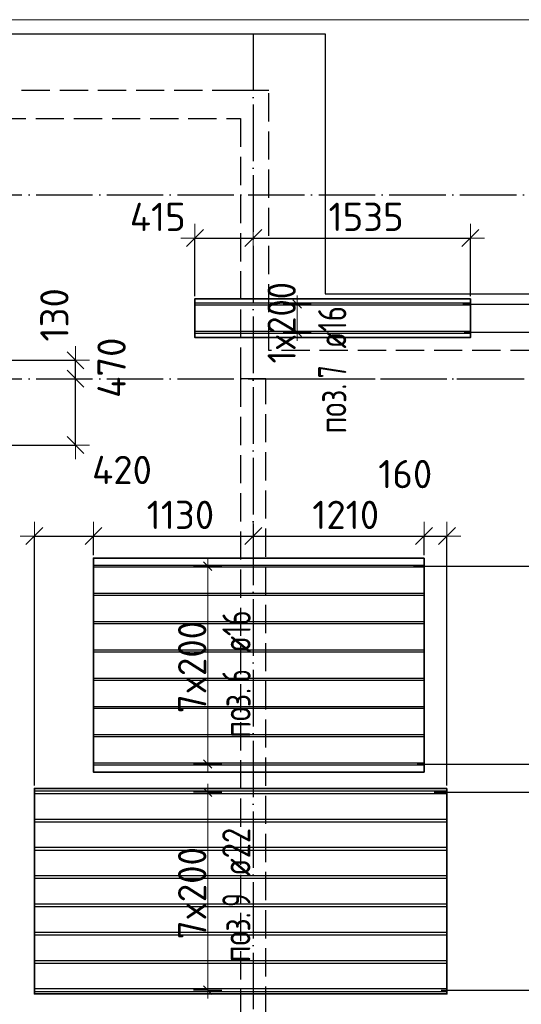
# Model space of a CAD drawing. Header units: millimetres. Extents: x 13527 to 139154, y -122592 to 61893.
# Tile 58 of 130: x 88086 to 91638, y -20526 to -13560. Entities that reach past the tile are written whole.
import ezdxf

# ---------------------------------------------------------------- set-up
doc = ezdxf.new("R2010")
doc.units = ezdxf.units.MM
doc.header["$PDMODE"] = 65
for name, pattern in [('______11', [500, 400, -50, 0, -50]), ('______2', [270, 200, -70]), ('______5', [1100, 800, -100, 100, -100])]:
    doc.linetypes.add(name, pattern=pattern)
for name, color, linetype, lineweight in [('Standard', 7, 'Continuous', 25), ('Размерная линия_ общее_1', 7, 'Continuous', 13), ('Стена_ общее', 7, 'Continuous', 35), ('Фундамент_ общее', 7, 'Continuous', 35)]:
    doc.layers.add(name, color=color, linetype=linetype, lineweight=lineweight)
doc.layers.add('Арм.стержн. Доп. Арм. ниж.зоны Х', color=7, linetype='Continuous', lineweight=35, true_color=0xff1cff)
doc.layers.add('Осевая линия_ общее', color=7, linetype='______5', lineweight=13, true_color=0xa0a0a0)
doc.styles.add('ISOCPEUR', font='isocpeur.ttf')
doc.dimstyles.new('DIMSTYLE_11', dxfattribs={"dimtxt": 200, "dimasz": 200, "dimexe": 0, "dimexo": 0, "dimgap": 100, "dimtad": 0, "dimdec": 0, "dimrnd": 5, "dimzin": 12, "dimdsep": 46, "dimtxsty": 'ISOCPEUR', "dimblk1": 'ALL_ML_STRICH', "dimblk2": 'ALL_ML_STRICH', "dimsah": 1, "dimcen": 0, "dimclrd": 7, "dimclre": 256, "dimclrt": 7, "dimadec": 0, "dimazin": 0, "dimtfac": 1, "dimtdec": 0, "dimtix": 1, "dimtmove": 2, "dimatfit": 3, "dimfxl": 0, "dimtvp": 1.2, "dimtzin": 0, "dimlwd": 0, "dimlwe": -3, "dimarcsym": 0})
doc.dimstyles.new('DIMSTYLE_8', dxfattribs={"dimtxt": 200, "dimasz": 200, "dimexe": 0, "dimexo": 0, "dimgap": 100, "dimtad": 2, "dimdec": 0, "dimrnd": 5, "dimzin": 12, "dimdsep": 46, "dimtxsty": 'ISOCPEUR', "dimblk1": 'ALL_ML_STRICH', "dimblk2": 'ALL_ML_STRICH', "dimsah": 1, "dimcen": 0, "dimclrd": 7, "dimclre": 256, "dimclrt": 7, "dimadec": 0, "dimazin": 0, "dimtfac": 1, "dimtdec": 0, "dimtix": 1, "dimtmove": 2, "dimatfit": 3, "dimfxl": 0, "dimtvp": 1.2, "dimtzin": 0, "dimlwd": 0, "dimlwe": -3, "dimarcsym": 0})
doc.dimstyles.new('DIMSTYLE_9', dxfattribs={"dimtxt": 200, "dimasz": 200, "dimexe": 0, "dimexo": 0, "dimgap": 100, "dimtad": 2, "dimdec": 0, "dimrnd": 5, "dimzin": 12, "dimdsep": 46, "dimtxsty": 'ISOCPEUR', "dimblk1": 'ALL_ML_STRICH', "dimblk2": 'ALL_ML_STRICH', "dimsah": 1, "dimcen": 0, "dimclrd": 7, "dimclre": 256, "dimclrt": 7, "dimadec": 0, "dimazin": 0, "dimtfac": 1, "dimtdec": 0, "dimtix": 1, "dimtmove": 2, "dimatfit": 3, "dimfxl": 0, "dimtzin": 0, "dimlwd": 0, "dimlwe": -3, "dimarcsym": 0})

# ---------------------------------------------------------------- blocks, each defined once
blk = doc.blocks.new('СЛОЖНЫЙ_ОБЪЕКТ_2')
at = {"layer": 'Стена_ общее', "color": 9, "linetype": '______2', "lineweight": -3, "true_color": 0xc7c7c7, "transparency": 33554687}
for p, q in [((89650, -14060), (81790, -14060)), ((89850, -14060), (89650, -14060)), ((89850, -15900), (89850, -14060)), ((81990, -14260), (89650, -14260)), ((89650, -14260), (89650, -15900)), ((89650, -15900), (89650, -16100)), ((102830, -15900), (89850, -15900)), ((89650, -16100), (89650, -21000)), ((89830, -16100), (89650, -16100)), ((89830, -21680), (89830, -16100)), ((89830, -16100), (96240, -16100))]:
    blk.add_line(p, q, dxfattribs=at)
blk = doc.blocks.new('ALL_ML_STRICH')
at = {"color": 0, "linetype": 'ByBlock', "lineweight": -2}
for p, q in [((0, -0.5), (0, 0.5)), ((-1, 0), (0.5, 0)), ((-0.3, -0.3), (0.3, 0.3))]:
    blk.add_line(p, q, dxfattribs=at)
blk = doc.blocks.new('*D122')
at = {"layer": 'DEFPOINTS', "color": 7, "linetype": 'Continuous', "lineweight": 13, "transparency": 33554687}
for p in [(91050.8, -20426.1), (91289.1, -20626.1), (91949.6, -20626.1)]:
    blk.add_point(p, dxfattribs=at)
at = {"layer": 'Размерная линия_ общее_1', "color": 253, "linetype": 'Continuous', "lineweight": -2, "true_color": 0xa0a0a0, "transparency": 33554687}
for p, q in [((91070.8, -20426.1), (91949.6, -20426.1)), ((91309.1, -20626.1), (91949.6, -20626.1))]:
    blk.add_line(p, q, dxfattribs=at)
at = {"layer": 'Размерная линия_ общее_1', "color": 7, "linetype": 'Continuous', "lineweight": -2, "transparency": 33554687}
blk.add_line((91949.6, -20626.1), (91949.6, -20426.1), dxfattribs=at)
at = {"layer": 'Размерная линия_ общее_1', "color": 7, "linetype": 'Continuous', "lineweight": 13, "transparency": 33554687, "xscale": 200, "yscale": 200, "zscale": 200}
for p, rotation in [((91949.6, -20426.1), 90), ((91949.6, -20626.1), 270)]:
    blk.add_blockref('ALL_ML_STRICH', p, dxfattribs=dict(at, rotation=rotation))
at = {"layer": 'Размерная линия_ общее_1', "color": 7, "linetype": 'Continuous', "lineweight": 13, "transparency": 33554687, "insert": (92349.6, -19816.1), "char_height": 200, "width": 600, "attachment_point": 5, "rotation": 90, "style": 'ISOCPEUR'}
blk.add_mtext('\\A1;{200}', dxfattribs=at)
blk = doc.blocks.new('*D123')
at = {"layer": 'DEFPOINTS', "color": 7, "linetype": 'Continuous', "lineweight": 13, "transparency": 33554687}
for p in [(90999.6, -19026.1), (91050.8, -20426.1), (91949.6, -20426.1)]:
    blk.add_point(p, dxfattribs=at)
at = {"layer": 'Размерная линия_ общее_1', "color": 253, "linetype": 'Continuous', "lineweight": -2, "true_color": 0xa0a0a0, "transparency": 33554687}
for p, q in [((91019.6, -19026.1), (91949.6, -19026.1)), ((91070.8, -20426.1), (91949.6, -20426.1))]:
    blk.add_line(p, q, dxfattribs=at)
at = {"layer": 'Размерная линия_ общее_1', "color": 7, "linetype": 'Continuous', "lineweight": -2, "transparency": 33554687}
blk.add_line((91949.6, -20426.1), (91949.6, -19026.1), dxfattribs=at)
at = {"layer": 'Размерная линия_ общее_1', "color": 7, "linetype": 'Continuous', "lineweight": 13, "transparency": 33554687, "xscale": 200, "yscale": 200, "zscale": 200}
for p, rotation in [((91949.6, -19026.1), 90), ((91949.6, -20426.1), 270)]:
    blk.add_blockref('ALL_ML_STRICH', p, dxfattribs=dict(at, rotation=rotation))
at = {"layer": 'Размерная линия_ общее_1', "color": 7, "linetype": 'Continuous', "lineweight": 13, "transparency": 33554687, "insert": (91799.6, -19706.1), "char_height": 200, "width": 800, "attachment_point": 5, "rotation": 90, "style": 'ISOCPEUR'}
blk.add_mtext('\\A1;{1400}', dxfattribs=at)
blk = doc.blocks.new('*D124')
at = {"layer": 'DEFPOINTS', "color": 7, "linetype": 'Continuous', "lineweight": 13, "transparency": 33554687}
for p in [(90879.7, -18826.1), (90999.6, -19026.1), (91949.6, -19026.1)]:
    blk.add_point(p, dxfattribs=at)
at = {"layer": 'Размерная линия_ общее_1', "color": 253, "linetype": 'Continuous', "lineweight": -2, "true_color": 0xa0a0a0, "transparency": 33554687}
for p, q in [((90899.7, -18826.1), (91949.6, -18826.1)), ((91019.6, -19026.1), (91949.6, -19026.1))]:
    blk.add_line(p, q, dxfattribs=at)
at = {"layer": 'Размерная линия_ общее_1', "color": 7, "linetype": 'Continuous', "lineweight": -2, "transparency": 33554687}
blk.add_line((91949.6, -19026.1), (91949.6, -18826.1), dxfattribs=at)
at = {"layer": 'Размерная линия_ общее_1', "color": 7, "linetype": 'Continuous', "lineweight": 13, "transparency": 33554687, "xscale": 200, "yscale": 200, "zscale": 200}
for p, rotation in [((91949.6, -18826.1), 90), ((91949.6, -19026.1), 270)]:
    blk.add_blockref('ALL_ML_STRICH', p, dxfattribs=dict(at, rotation=rotation))
at = {"layer": 'Размерная линия_ общее_1', "color": 7, "linetype": 'Continuous', "lineweight": 13, "transparency": 33554687, "insert": (92349.6, -18216.1), "char_height": 200, "width": 600, "attachment_point": 5, "rotation": 90, "style": 'ISOCPEUR'}
blk.add_mtext('\\A1;{200}', dxfattribs=at)
blk = doc.blocks.new('*D125')
at = {"layer": 'DEFPOINTS', "color": 7, "linetype": 'Continuous', "lineweight": 13, "transparency": 33554687}
for p in [(90854.8, -17426.1), (90879.7, -18826.1), (91949.6, -18826.1)]:
    blk.add_point(p, dxfattribs=at)
at = {"layer": 'Размерная линия_ общее_1', "color": 253, "linetype": 'Continuous', "lineweight": -2, "true_color": 0xa0a0a0, "transparency": 33554687}
for p, q in [((90874.8, -17426.1), (91949.6, -17426.1)), ((90899.7, -18826.1), (91949.6, -18826.1))]:
    blk.add_line(p, q, dxfattribs=at)
at = {"layer": 'Размерная линия_ общее_1', "color": 7, "linetype": 'Continuous', "lineweight": -2, "transparency": 33554687}
blk.add_line((91949.6, -18826.1), (91949.6, -17426.1), dxfattribs=at)
at = {"layer": 'Размерная линия_ общее_1', "color": 7, "linetype": 'Continuous', "lineweight": 13, "transparency": 33554687, "xscale": 200, "yscale": 200, "zscale": 200}
for p, rotation in [((91949.6, -17426.1), 90), ((91949.6, -18826.1), 270)]:
    blk.add_blockref('ALL_ML_STRICH', p, dxfattribs=dict(at, rotation=rotation))
at = {"layer": 'Размерная линия_ общее_1', "color": 7, "linetype": 'Continuous', "lineweight": 13, "transparency": 33554687, "insert": (91799.6, -18106.1), "char_height": 200, "width": 800, "attachment_point": 5, "rotation": 90, "style": 'ISOCPEUR'}
blk.add_mtext('\\A1;{1400}', dxfattribs=at)
blk = doc.blocks.new('*D126')
at = {"layer": 'DEFPOINTS', "color": 7, "linetype": 'Continuous', "lineweight": 13, "transparency": 33554687}
for p in [(91870.6, -16100), (90854.8, -17426.1), (91949.6, -17426.1)]:
    blk.add_point(p, dxfattribs=at)
at = {"layer": 'Размерная линия_ общее_1', "color": 253, "linetype": 'Continuous', "lineweight": -2, "true_color": 0xa0a0a0, "transparency": 33554687}
for p, q in [((91890.6, -16100), (91949.6, -16100)), ((90874.8, -17426.1), (91949.6, -17426.1))]:
    blk.add_line(p, q, dxfattribs=at)
at = {"layer": 'Размерная линия_ общее_1', "color": 7, "linetype": 'Continuous', "lineweight": -2, "transparency": 33554687}
blk.add_line((91949.6, -17426.1), (91949.6, -16100), dxfattribs=at)
at = {"layer": 'Размерная линия_ общее_1', "color": 7, "linetype": 'Continuous', "lineweight": 13, "transparency": 33554687, "xscale": 200, "yscale": 200, "zscale": 200}
for p, rotation in [((91949.6, -16100), 90), ((91949.6, -17426.1), 270)]:
    blk.add_blockref('ALL_ML_STRICH', p, dxfattribs=dict(at, rotation=rotation))
at = {"layer": 'Размерная линия_ общее_1', "color": 7, "linetype": 'Continuous', "lineweight": 13, "transparency": 33554687, "insert": (91799.6, -16733.1), "char_height": 200, "width": 800, "attachment_point": 5, "rotation": 90, "style": 'ISOCPEUR'}
blk.add_mtext('\\A1;{1325}', dxfattribs=at)
blk = doc.blocks.new('*D127')
at = {"layer": 'DEFPOINTS', "color": 7, "linetype": 'Continuous', "lineweight": 13, "transparency": 33554687}
for p in [(91212.8, -15771.9), (91870.6, -16100), (91949.6, -16100)]:
    blk.add_point(p, dxfattribs=at)
at = {"layer": 'Размерная линия_ общее_1', "color": 253, "linetype": 'Continuous', "lineweight": -2, "true_color": 0xa0a0a0, "transparency": 33554687}
for p, q in [((91232.8, -15771.9), (91949.6, -15771.9)), ((91890.6, -16100), (91949.6, -16100))]:
    blk.add_line(p, q, dxfattribs=at)
at = {"layer": 'Размерная линия_ общее_1', "color": 7, "linetype": 'Continuous', "lineweight": -2, "transparency": 33554687}
blk.add_line((91949.6, -16100), (91949.6, -15771.9), dxfattribs=at)
at = {"layer": 'Размерная линия_ общее_1', "color": 7, "linetype": 'Continuous', "lineweight": 13, "transparency": 33554687, "xscale": 200, "yscale": 200, "zscale": 200}
for p, rotation in [((91949.6, -15771.9), 90), ((91949.6, -16100), 270)]:
    blk.add_blockref('ALL_ML_STRICH', p, dxfattribs=dict(at, rotation=rotation))
at = {"layer": 'Размерная линия_ общее_1', "color": 7, "linetype": 'Continuous', "lineweight": 13, "transparency": 33554687, "insert": (92148.2, -16273.4), "char_height": 200, "width": 600, "attachment_point": 5, "rotation": 90, "style": 'ISOCPEUR'}
blk.add_mtext('\\A1;{330}', dxfattribs=at)
blk = doc.blocks.new('*D128')
at = {"layer": 'DEFPOINTS', "color": 7, "linetype": 'Continuous', "lineweight": 13, "transparency": 33554687}
for p in [(91204.5, -15571.9), (91212.8, -15771.9), (91949.6, -15771.9)]:
    blk.add_point(p, dxfattribs=at)
at = {"layer": 'Размерная линия_ общее_1', "color": 253, "linetype": 'Continuous', "lineweight": -2, "true_color": 0xa0a0a0, "transparency": 33554687}
for p, q in [((91224.5, -15571.9), (91949.6, -15571.9)), ((91232.8, -15771.9), (91949.6, -15771.9))]:
    blk.add_line(p, q, dxfattribs=at)
at = {"layer": 'Размерная линия_ общее_1', "color": 7, "linetype": 'Continuous', "lineweight": -2, "transparency": 33554687}
blk.add_line((91949.6, -15771.9), (91949.6, -15571.9), dxfattribs=at)
at = {"layer": 'Размерная линия_ общее_1', "color": 7, "linetype": 'Continuous', "lineweight": 13, "transparency": 33554687, "xscale": 200, "yscale": 200, "zscale": 200}
for p, rotation in [((91949.6, -15571.9), 90), ((91949.6, -15771.9), 270)]:
    blk.add_blockref('ALL_ML_STRICH', p, dxfattribs=dict(at, rotation=rotation))
at = {"layer": 'Размерная линия_ общее_1', "color": 7, "linetype": 'Continuous', "lineweight": 13, "transparency": 33554687, "insert": (91796.9, -15254.6), "char_height": 200, "width": 600, "attachment_point": 5, "rotation": 90, "style": 'ISOCPEUR'}
blk.add_mtext('\\A1;{200}', dxfattribs=at)
blk = doc.blocks.new('*D134')
at = {"layer": 'DEFPOINTS', "color": 7, "linetype": 'Continuous', "lineweight": 13, "transparency": 33554687}
for p in [(88190.6, -17213.3), (88608.9, -17369.1), (88190.6, -18999.1)]:
    blk.add_point(p, dxfattribs=at)
at = {"layer": 'Размерная линия_ общее_1', "color": 253, "linetype": 'Continuous', "lineweight": -2, "true_color": 0xa0a0a0, "transparency": 33554687}
for p, q in [((88190.6, -18979.1), (88190.6, -17213.3)), ((88608.9, -17349.1), (88608.9, -17213.3))]:
    blk.add_line(p, q, dxfattribs=at)
at = {"layer": 'Размерная линия_ общее_1', "color": 7, "linetype": 'Continuous', "lineweight": -2, "transparency": 33554687}
blk.add_line((88190.6, -17213.3), (88608.9, -17213.3), dxfattribs=at)
at = {"layer": 'Размерная линия_ общее_1', "color": 7, "linetype": 'Continuous', "lineweight": 13, "transparency": 33554687, "xscale": 200, "yscale": 200, "zscale": 200, "rotation": 180}
blk.add_blockref('ALL_ML_STRICH', (88190.6, -17213.3), dxfattribs=at)
at = {"layer": 'Размерная линия_ общее_1', "color": 7, "linetype": 'Continuous', "lineweight": 13, "transparency": 33554687, "xscale": 200, "yscale": 200, "zscale": 200}
blk.add_blockref('ALL_ML_STRICH', (88608.9, -17213.3), dxfattribs=at)
at = {"layer": 'Размерная линия_ общее_1', "color": 7, "linetype": 'Continuous', "lineweight": 13, "transparency": 33554687, "insert": (88810.6, -16745.7), "char_height": 200, "width": 600, "attachment_point": 5, "style": 'ISOCPEUR'}
blk.add_mtext('\\A1;{420}', dxfattribs=at)
blk = doc.blocks.new('*D135')
at = {"layer": 'DEFPOINTS', "color": 7, "linetype": 'Continuous', "lineweight": 13, "transparency": 33554687}
for p in [(89740, -17105.7), (88608.9, -17213.3), (88608.9, -17369.1)]:
    blk.add_point(p, dxfattribs=at)
at = {"layer": 'Размерная линия_ общее_1', "color": 253, "linetype": 'Continuous', "lineweight": -2, "true_color": 0xa0a0a0, "transparency": 33554687}
for p, q in [((89740, -17125.7), (89740, -17213.3)), ((88608.9, -17349.1), (88608.9, -17213.3))]:
    blk.add_line(p, q, dxfattribs=at)
at = {"layer": 'Размерная линия_ общее_1', "color": 7, "linetype": 'Continuous', "lineweight": -2, "transparency": 33554687}
blk.add_line((88608.9, -17213.3), (89740, -17213.3), dxfattribs=at)
at = {"layer": 'Размерная линия_ общее_1', "color": 7, "linetype": 'Continuous', "lineweight": 13, "transparency": 33554687, "xscale": 200, "yscale": 200, "zscale": 200, "rotation": 180}
blk.add_blockref('ALL_ML_STRICH', (88608.9, -17213.3), dxfattribs=at)
at = {"layer": 'Размерная линия_ общее_1', "color": 7, "linetype": 'Continuous', "lineweight": 13, "transparency": 33554687, "xscale": 200, "yscale": 200, "zscale": 200}
blk.add_blockref('ALL_ML_STRICH', (89740, -17213.3), dxfattribs=at)
at = {"layer": 'Размерная линия_ общее_1', "color": 7, "linetype": 'Continuous', "lineweight": 13, "transparency": 33554687, "insert": (89224.4, -17063.3), "char_height": 200, "width": 800, "attachment_point": 5, "style": 'ISOCPEUR'}
blk.add_mtext('\\A1;{1130}', dxfattribs=at)
blk = doc.blocks.new('*D136')
at = {"layer": 'DEFPOINTS', "color": 7, "linetype": 'Continuous', "lineweight": 13, "transparency": 33554687}
for p in [(89740, -17105.7), (89740, -17213.3), (90948.9, -17369.1)]:
    blk.add_point(p, dxfattribs=at)
at = {"layer": 'Размерная линия_ общее_1', "color": 253, "linetype": 'Continuous', "lineweight": -2, "true_color": 0xa0a0a0, "transparency": 33554687}
for p, q in [((89740, -17125.7), (89740, -17213.3)), ((90948.9, -17349.1), (90948.9, -17213.3))]:
    blk.add_line(p, q, dxfattribs=at)
at = {"layer": 'Размерная линия_ общее_1', "color": 7, "linetype": 'Continuous', "lineweight": -2, "transparency": 33554687}
blk.add_line((89740, -17213.3), (90948.9, -17213.3), dxfattribs=at)
at = {"layer": 'Размерная линия_ общее_1', "color": 7, "linetype": 'Continuous', "lineweight": 13, "transparency": 33554687, "xscale": 200, "yscale": 200, "zscale": 200, "rotation": 180}
blk.add_blockref('ALL_ML_STRICH', (89740, -17213.3), dxfattribs=at)
at = {"layer": 'Размерная линия_ общее_1', "color": 7, "linetype": 'Continuous', "lineweight": 13, "transparency": 33554687, "xscale": 200, "yscale": 200, "zscale": 200}
blk.add_blockref('ALL_ML_STRICH', (90948.9, -17213.3), dxfattribs=at)
at = {"layer": 'Размерная линия_ общее_1', "color": 7, "linetype": 'Continuous', "lineweight": 13, "transparency": 33554687, "insert": (90394.4, -17063.3), "char_height": 200, "width": 800, "attachment_point": 5, "style": 'ISOCPEUR'}
blk.add_mtext('\\A1;{1210}', dxfattribs=at)
blk = doc.blocks.new('*D137')
at = {"layer": 'DEFPOINTS', "color": 7, "linetype": 'Continuous', "lineweight": 13, "transparency": 33554687}
for p in [(90948.9, -17213.3), (90948.9, -17369.1), (91110.6, -18999.1)]:
    blk.add_point(p, dxfattribs=at)
at = {"layer": 'Размерная линия_ общее_1', "color": 253, "linetype": 'Continuous', "lineweight": -2, "true_color": 0xa0a0a0, "transparency": 33554687}
for p, q in [((90948.9, -17349.1), (90948.9, -17213.3)), ((91110.6, -18979.1), (91110.6, -17213.3))]:
    blk.add_line(p, q, dxfattribs=at)
at = {"layer": 'Размерная линия_ общее_1', "color": 7, "linetype": 'Continuous', "lineweight": -2, "transparency": 33554687}
blk.add_line((90948.9, -17213.3), (91110.6, -17213.3), dxfattribs=at)
at = {"layer": 'Размерная линия_ общее_1', "color": 7, "linetype": 'Continuous', "lineweight": 13, "transparency": 33554687, "xscale": 200, "yscale": 200, "zscale": 200, "rotation": 180}
blk.add_blockref('ALL_ML_STRICH', (90948.9, -17213.3), dxfattribs=at)
at = {"layer": 'Размерная линия_ общее_1', "color": 7, "linetype": 'Continuous', "lineweight": 13, "transparency": 33554687, "xscale": 200, "yscale": 200, "zscale": 200}
blk.add_blockref('ALL_ML_STRICH', (91110.6, -17213.3), dxfattribs=at)
at = {"layer": 'Размерная линия_ общее_1', "color": 7, "linetype": 'Continuous', "lineweight": 13, "transparency": 33554687, "insert": (90815.8, -16774.8), "char_height": 200, "width": 600, "attachment_point": 5, "style": 'ISOCPEUR'}
blk.add_mtext('\\A1;{160}', dxfattribs=at)
blk = doc.blocks.new('*D138')
at = {"layer": 'DEFPOINTS', "color": 7, "linetype": 'Continuous', "lineweight": 13, "transparency": 33554687}
for p in [(89327.4, -15104.8), (89740, -15073.8), (89327.4, -15534.9)]:
    blk.add_point(p, dxfattribs=at)
at = {"layer": 'Размерная линия_ общее_1', "color": 253, "linetype": 'Continuous', "lineweight": -2, "true_color": 0xa0a0a0, "transparency": 33554687}
for p, q in [((89327.4, -15514.9), (89327.4, -15104.8)), ((89740, -15093.8), (89740, -15104.8))]:
    blk.add_line(p, q, dxfattribs=at)
at = {"layer": 'Размерная линия_ общее_1', "color": 7, "linetype": 'Continuous', "lineweight": -2, "transparency": 33554687}
blk.add_line((89327.4, -15104.8), (89740, -15104.8), dxfattribs=at)
at = {"layer": 'Размерная линия_ общее_1', "color": 7, "linetype": 'Continuous', "lineweight": 13, "transparency": 33554687, "xscale": 200, "yscale": 200, "zscale": 200, "rotation": 180}
blk.add_blockref('ALL_ML_STRICH', (89327.4, -15104.8), dxfattribs=at)
at = {"layer": 'Размерная линия_ общее_1', "color": 7, "linetype": 'Continuous', "lineweight": 13, "transparency": 33554687, "xscale": 200, "yscale": 200, "zscale": 200}
blk.add_blockref('ALL_ML_STRICH', (89740, -15104.8), dxfattribs=at)
at = {"layer": 'Размерная линия_ общее_1', "color": 7, "linetype": 'Continuous', "lineweight": 13, "transparency": 33554687, "insert": (89063.9, -14955.4), "char_height": 200, "width": 600, "attachment_point": 5, "style": 'ISOCPEUR'}
blk.add_mtext('\\A1;{415}', dxfattribs=at)
blk = doc.blocks.new('*D139')
at = {"layer": 'DEFPOINTS', "color": 7, "linetype": 'Continuous', "lineweight": 13, "transparency": 33554687}
for p in [(89740, -15073.8), (89740, -15104.8), (91277.4, -15534.9)]:
    blk.add_point(p, dxfattribs=at)
at = {"layer": 'Размерная линия_ общее_1', "color": 253, "linetype": 'Continuous', "lineweight": -2, "true_color": 0xa0a0a0, "transparency": 33554687}
for p, q in [((89740, -15093.8), (89740, -15104.8)), ((91277.4, -15514.9), (91277.4, -15104.8))]:
    blk.add_line(p, q, dxfattribs=at)
at = {"layer": 'Размерная линия_ общее_1', "color": 7, "linetype": 'Continuous', "lineweight": -2, "transparency": 33554687}
blk.add_line((89740, -15104.8), (91277.4, -15104.8), dxfattribs=at)
at = {"layer": 'Размерная линия_ общее_1', "color": 7, "linetype": 'Continuous', "lineweight": 13, "transparency": 33554687, "xscale": 200, "yscale": 200, "zscale": 200, "rotation": 180}
blk.add_blockref('ALL_ML_STRICH', (89740, -15104.8), dxfattribs=at)
at = {"layer": 'Размерная линия_ общее_1', "color": 7, "linetype": 'Continuous', "lineweight": 13, "transparency": 33554687, "xscale": 200, "yscale": 200, "zscale": 200}
blk.add_blockref('ALL_ML_STRICH', (91277.4, -15104.8), dxfattribs=at)
at = {"layer": 'Размерная линия_ общее_1', "color": 7, "linetype": 'Continuous', "lineweight": 13, "transparency": 33554687, "insert": (90538.7, -14954.8), "char_height": 200, "width": 800, "attachment_point": 5, "style": 'ISOCPEUR'}
blk.add_mtext('\\A1;{1535}', dxfattribs=at)
blk = doc.blocks.new('*D142')
at = {"layer": 'DEFPOINTS', "color": 7, "linetype": 'Continuous', "lineweight": 13, "transparency": 33554687}
for p in [(88235.7, -16100), (87923.3, -16569.5), (88481.6, -16569.5)]:
    blk.add_point(p, dxfattribs=at)
at = {"layer": 'Размерная линия_ общее_1', "color": 253, "linetype": 'Continuous', "lineweight": -2, "true_color": 0xa0a0a0, "transparency": 33554687}
for p, q in [((88481.6, -16100), (88481.6, -16100)), ((87943.3, -16569.5), (88481.6, -16569.5))]:
    blk.add_line(p, q, dxfattribs=at)
at = {"layer": 'Размерная линия_ общее_1', "color": 7, "linetype": 'Continuous', "lineweight": -2, "transparency": 33554687}
blk.add_line((88481.6, -16569.5), (88481.6, -16100), dxfattribs=at)
at = {"layer": 'Размерная линия_ общее_1', "color": 7, "linetype": 'Continuous', "lineweight": 13, "transparency": 33554687, "xscale": 200, "yscale": 200, "zscale": 200}
for p, rotation in [((88481.6, -16100), 90), ((88481.6, -16569.5), 270)]:
    blk.add_blockref('ALL_ML_STRICH', p, dxfattribs=dict(at, rotation=rotation))
at = {"layer": 'Размерная линия_ общее_1', "color": 7, "linetype": 'Continuous', "lineweight": 13, "transparency": 33554687, "insert": (88736.9, -16022.5), "char_height": 200, "width": 600, "attachment_point": 5, "rotation": 90, "style": 'ISOCPEUR'}
blk.add_mtext('\\A1;{470}', dxfattribs=at)
blk = doc.blocks.new('*D143')
at = {"layer": 'DEFPOINTS', "color": 7, "linetype": 'Continuous', "lineweight": 13, "transparency": 33554687}
for p in [(87928.6, -15969.5), (88235.7, -16100), (88481.6, -16100)]:
    blk.add_point(p, dxfattribs=at)
at = {"layer": 'Размерная линия_ общее_1', "color": 253, "linetype": 'Continuous', "lineweight": -2, "true_color": 0xa0a0a0, "transparency": 33554687}
for p, q in [((87948.6, -15969.5), (88481.6, -15969.5)), ((88481.6, -16100), (88481.6, -16100))]:
    blk.add_line(p, q, dxfattribs=at)
at = {"layer": 'Размерная линия_ общее_1', "color": 7, "linetype": 'Continuous', "lineweight": -2, "transparency": 33554687}
blk.add_line((88481.6, -16100), (88481.6, -15969.5), dxfattribs=at)
at = {"layer": 'Размерная линия_ общее_1', "color": 7, "linetype": 'Continuous', "lineweight": 13, "transparency": 33554687, "xscale": 200, "yscale": 200, "zscale": 200}
for p, rotation in [((88481.6, -15969.5), 90), ((88481.6, -16100), 270)]:
    blk.add_blockref('ALL_ML_STRICH', p, dxfattribs=dict(at, rotation=rotation))
at = {"layer": 'Размерная линия_ общее_1', "color": 7, "linetype": 'Continuous', "lineweight": 13, "transparency": 33554687, "insert": (88332, -15648.2), "char_height": 200, "width": 600, "attachment_point": 5, "rotation": 90, "style": 'ISOCPEUR'}
blk.add_mtext('\\A1;{130}', dxfattribs=at)

msp = doc.modelspace()

# ---------------------------------------------------------------- linework, layer by layer
at = {"layer": 'Standard', "color": 7, "linetype": 'Continuous', "lineweight": 13, "transparency": 33554687}
msp.add_lwpolyline([(75100, -30750), (117980, -30750), (117980, -13560), (75100, -13560), (75100, -30750)], dxfattribs=at)
at = {"layer": 'Арм.стержн. Доп. Арм. ниж.зоны Х', "color": 7, "linetype": 'Continuous', "lineweight": 13, "transparency": 33554687}
for p, q in [((90050.8, -15571.9), (90050.8, -15511.9)), ((90050.8, -15771.9), (90050.8, -15571.9)), ((90050.8, -15771.9), (90050.8, -15831.9)), ((89417.5, -17426.1), (89417.5, -17366.1)), ((89417.5, -18826.1), (89417.5, -18886.1)), ((89417.5, -19026.1), (89417.5, -18966.1)), ((89417.5, -20426.1), (89417.5, -20486.1))]:
    msp.add_line(p, q, dxfattribs=at)
at = {"layer": 'Арм.стержн. Доп. Арм. ниж.зоны Х', "color": 253, "linetype": 'Continuous', "lineweight": -3, "true_color": 0xa0a0a0, "transparency": 33554687}
for p, q in [((90050.8, -15571.9), (89950.8, -15571.9)), ((90050.8, -15571.9), (90150.8, -15571.9)), ((90050.8, -15771.9), (89950.8, -15771.9)), ((90050.8, -15771.9), (90150.8, -15771.9)), ((89417.5, -17426.1), (89317.5, -17426.1)), ((89417.5, -17426.1), (89517.5, -17426.1)), ((89417.5, -18826.1), (89317.5, -18826.1)), ((89417.5, -18826.1), (89517.5, -18826.1)), ((89417.5, -19026.1), (89317.5, -19026.1)), ((89417.5, -19026.1), (89517.5, -19026.1)), ((89417.5, -20426.1), (89317.5, -20426.1)), ((89417.5, -20426.1), (89517.5, -20426.1))]:
    msp.add_line(p, q, dxfattribs=at)
at = {"layer": 'Арм.стержн. Доп. Арм. ниж.зоны Х', "color": 7, "linetype": 'Continuous', "lineweight": 25, "transparency": 33554687}
for p, q in [((90080.8, -15601.9), (90020.8, -15541.9)), ((90080.8, -15801.9), (90020.8, -15741.9)), ((89447.5, -17456.1), (89387.5, -17396.1)), ((89447.5, -18856.1), (89387.5, -18796.1)), ((89447.5, -19056.1), (89387.5, -18996.1)), ((89447.5, -20456.1), (89387.5, -20396.1))]:
    msp.add_line(p, q, dxfattribs=at)
at = {"layer": 'Арм.стержн. Доп. Арм. ниж.зоны Х', "color": 52, "linetype": 'Continuous', "lineweight": 35, "transparency": 33554687}
for points in [[(91277.4, -15534.9), (89327.4, -15534.9), (89327.4, -15808.9), (91277.4, -15808.9), (91277.4, -15534.9)], [(90948.9, -17369.1), (88608.9, -17369.1), (88608.9, -18883.1), (90948.9, -18883.1), (90948.9, -17369.1)], [(91110.6, -18999.1), (88190.6, -18999.1), (88190.6, -20453.1), (91110.6, -20453.1), (91110.6, -18999.1)]]:
    msp.add_lwpolyline(points, dxfattribs=at)
at = {"layer": 'Арм.стержн. Доп. Арм. ниж.зоны Х', "color": 7, "linetype": 'Continuous', "lineweight": 25, "transparency": 33554687}
for points in [[(89327.4, -15563.9), (91277.4, -15563.9), (91277.4, -15579.9), (89327.4, -15579.9), (89327.4, -15563.9)], [(89327.4, -15763.9), (91277.4, -15763.9), (91277.4, -15779.9), (89327.4, -15779.9), (89327.4, -15763.9)], [(88608.9, -17418.1), (90948.9, -17418.1), (90948.9, -17434.1), (88608.9, -17434.1), (88608.9, -17418.1)], [(88608.9, -17618.1), (90948.9, -17618.1), (90948.9, -17634.1), (88608.9, -17634.1), (88608.9, -17618.1)], [(88608.9, -17818.1), (90948.9, -17818.1), (90948.9, -17834.1), (88608.9, -17834.1), (88608.9, -17818.1)], [(88608.9, -18018.1), (90948.9, -18018.1), (90948.9, -18034.1), (88608.9, -18034.1), (88608.9, -18018.1)], [(88608.9, -18218.1), (90948.9, -18218.1), (90948.9, -18234.1), (88608.9, -18234.1), (88608.9, -18218.1)], [(88608.9, -18418.1), (90948.9, -18418.1), (90948.9, -18434.1), (88608.9, -18434.1), (88608.9, -18418.1)], [(88608.9, -18618.1), (90948.9, -18618.1), (90948.9, -18634.1), (88608.9, -18634.1), (88608.9, -18618.1)], [(88608.9, -18818.1), (90948.9, -18818.1), (90948.9, -18834.1), (88608.9, -18834.1), (88608.9, -18818.1)], [(88190.6, -19015.1), (91110.6, -19015.1), (91110.6, -19037.1), (88190.6, -19037.1), (88190.6, -19015.1)], [(88190.6, -19215.1), (91110.6, -19215.1), (91110.6, -19237.1), (88190.6, -19237.1), (88190.6, -19215.1)], [(88190.6, -19415.1), (91110.6, -19415.1), (91110.6, -19437.1), (88190.6, -19437.1), (88190.6, -19415.1)], [(88190.6, -19615.1), (91110.6, -19615.1), (91110.6, -19637.1), (88190.6, -19637.1), (88190.6, -19615.1)], [(88190.6, -19815.1), (91110.6, -19815.1), (91110.6, -19837.1), (88190.6, -19837.1), (88190.6, -19815.1)], [(88190.6, -20015.1), (91110.6, -20015.1), (91110.6, -20037.1), (88190.6, -20037.1), (88190.6, -20015.1)], [(88190.6, -20215.1), (91110.6, -20215.1), (91110.6, -20237.1), (88190.6, -20237.1), (88190.6, -20215.1)], [(88190.6, -20415.1), (91110.6, -20415.1), (91110.6, -20437.1), (88190.6, -20437.1), (88190.6, -20415.1)]]:
    msp.add_lwpolyline(points, dxfattribs=at)
at = {"layer": 'Арм.стержн. Доп. Арм. ниж.зоны Х', "color": 7, "linetype": 'Continuous', "lineweight": 13, "transparency": 33554687}
for points in [[(89417.5, -18826.1), (89417.5, -18566.1), (89417.5, -18566.1), (89417.5, -18566.1), (89417.5, -18566.1), (89417.5, -17686.1), (89417.5, -17686.1), (89417.5, -17426.1)], [(89417.5, -20426.1), (89417.5, -20166.1), (89417.5, -20166.1), (89417.5, -20166.1), (89417.5, -20166.1), (89417.5, -19286.1), (89417.5, -19286.1), (89417.5, -19026.1)]]:
    msp.add_lwpolyline(points, dxfattribs=at)
at = {"layer": 'Осевая линия_ общее', "color": 253, "linetype": '______11', "lineweight": -3, "true_color": 0xa0a0a0, "transparency": 33554687}
for p, q in [((89740, -13660), (89740, -31877.9)), ((75200, -14800), (119325.4, -14800)), ((75200, -16100), (119325.4, -16100))]:
    msp.add_line(p, q, dxfattribs=at)
at = {"layer": 'Фундамент_ общее', "color": 7, "lineweight": 25, "transparency": 33554687}
for p, q in [((81390, -13660), (90250, -13660)), ((90250, -13660), (90250, -15500)), ((90250, -15500), (102430, -15500))]:
    msp.add_line(p, q, dxfattribs=at)
at = {"layer": 'Фундамент_ общее', "color": 7, "linetype": 'Continuous', "lineweight": 25, "transparency": 33554687}
for p, q in [((81390, -13660), (90250, -13660)), ((90250, -13660), (90250, -15500)), ((90250, -15500), (102430, -15500))]:
    msp.add_line(p, q, dxfattribs=at)

# ---------------------------------------------------------------- block references
at = {"layer": 'Стена_ общее', "color": 9, "linetype": '______2', "lineweight": -3, "true_color": 0xc7c7c7, "transparency": 33554687}
msp.add_blockref('СЛОЖНЫЙ_ОБЪЕКТ_2', (0, 0), dxfattribs=at)

# ---------------------------------------------------------------- texts
at = {"layer": 'Арм.стержн. Доп. Арм. ниж.зоны Х', "color": 7, "linetype": 'Continuous', "lineweight": 13, "transparency": 33554687, "char_height": 200, "attachment_point": 7, "rotation": 90, "style": 'ISOCPEUR'}
for s, insert, width in [('\\W0.89;1x200', (90040.8, -15991.9), 748.684), ('\\W0.95;7x200', (89407.5, -18466.1), 793.963), ('\\W0.95;7x200', (89407.5, -20066.1), 793.963)]:
    msp.add_mtext(s, dxfattribs=dict(at, insert=insert, width=width))
at = {"layer": 'Арм.стержн. Доп. Арм. ниж.зоны Х', "color": 7, "linetype": 'Continuous', "lineweight": 25, "transparency": 33554687, "char_height": 200, "attachment_point": 7, "rotation": 90, "style": 'ISOCPEUR'}
for s, insert, width in [('\\W0.74; ø16 ', (90399, -15979.9), 624.254), ('\\W0.65;7', (90399, -16096.5), 181.337), ('\\W0.77;поз.', (90399, -16488.2), 468.039), ('\\W0.74; ø16 ', (89721.7, -18132.7), 624.254), ('\\W0.65;6', (89721.7, -18249.4), 181.337), ('\\W0.77;поз.', (89721.7, -18641), 468.039), ('\\W0.79; ø22 ', (89720, -19720.2), 661.987), ('\\W0.65;9', (89720, -19836.9), 181.337), ('\\W0.77;поз.', (89720, -20228.6), 468.039)]:
    msp.add_mtext(s, dxfattribs=dict(at, insert=insert, width=width))

# ---------------------------------------------------------------- dimensions: what is measured, and where the dimension line sits
at = {"layer": 'Размерная линия_ общее_1', "color": 7, "linetype": 'Continuous', "lineweight": 13, "transparency": 33554687}
for base, p1, p2, dimstyle, picture, middle in [((89740, -15104.8), (89327.4, -15514.9), (89740, -15093.8), 'DIMSTYLE_8', '*D138', (89063.9, -14955.4)), ((91277.4, -15104.8), (89740, -15093.8), (91277.4, -15514.9), 'DIMSTYLE_9', '*D139', (90538.7, -14954.8)), ((88608.9, -17213.3), (88190.6, -18979.1), (88608.9, -17349.1), 'DIMSTYLE_8', '*D134', (88810.6, -16745.7)), ((91110.6, -17213.3), (90948.9, -17349.1), (91110.6, -18979.1), 'DIMSTYLE_8', '*D137', (90815.8, -16774.8)), ((89740, -17213.3), (88608.9, -17349.1), (89740, -17125.7), 'DIMSTYLE_9', '*D135', (89224.4, -17063.3)), ((90948.9, -17213.3), (89740, -17125.7), (90948.9, -17349.1), 'DIMSTYLE_9', '*D136', (90394.4, -17063.3))]:
    dim = msp.add_linear_dim(base=base, p1=p1, p2=p2, dimstyle=dimstyle, override={"dimpost": '<>', "dimclrd": 7, "dimclre": 253, "dimclrt": 7, "dimlwd": 0, "dimlwe": 65533}, dxfattribs=at)
    dim.commit()
    dim.dimension.update_dxf_attribs({"geometry": picture, "text_midpoint": middle, "dimtype": 160})
for base, p1, p2, dimstyle, picture, middle in [((91949.6, -15571.9), (91232.8, -15771.9), (91224.5, -15571.9), 'DIMSTYLE_8', '*D128', (91796.9, -15254.6)), ((88481.5965, -15969.4578), (88481.5965, -16100), (87948.5993, -15969.4578), 'DIMSTYLE_8', '*D143', (88331.993, -15648.1921)), ((91949.6, -15771.9), (91890.6, -16100), (91232.8, -15771.9), 'DIMSTYLE_11', '*D127', (92148.2, -16273.4)), ((88481.5965, -16100), (87943.3043, -16569.4578), (88481.5965, -16100), 'DIMSTYLE_11', '*D142', (88736.8921, -16022.5266)), ((91949.6, -16100), (90874.8, -17426.1), (91890.6, -16100), 'DIMSTYLE_9', '*D126', (91799.6, -16733.1)), ((91949.6, -17426.1), (90899.7, -18826.1), (90874.8, -17426.1), 'DIMSTYLE_9', '*D125', (91799.6, -18106.1)), ((91949.6, -18826.1), (91019.6, -19026.1), (90899.7, -18826.1), 'DIMSTYLE_11', '*D124', (92349.6, -18216.1)), ((91949.6, -19026.1), (91070.8, -20426.1), (91019.6, -19026.1), 'DIMSTYLE_9', '*D123', (91799.6, -19706.1)), ((91949.6, -20426.1), (91309.1, -20626.1), (91070.8, -20426.1), 'DIMSTYLE_11', '*D122', (92349.6, -19816.1))]:
    dim = msp.add_linear_dim(base=base, p1=p1, p2=p2, angle=90, dimstyle=dimstyle, override={"dimpost": '<>', "dimclrd": 7, "dimclre": 253, "dimclrt": 7, "dimlwd": 0, "dimlwe": 65533}, dxfattribs=at)
    dim.commit()
    dim.dimension.update_dxf_attribs({"geometry": picture, "text_midpoint": middle, "dimtype": 160})

doc.saveas('drawing.dxf')
